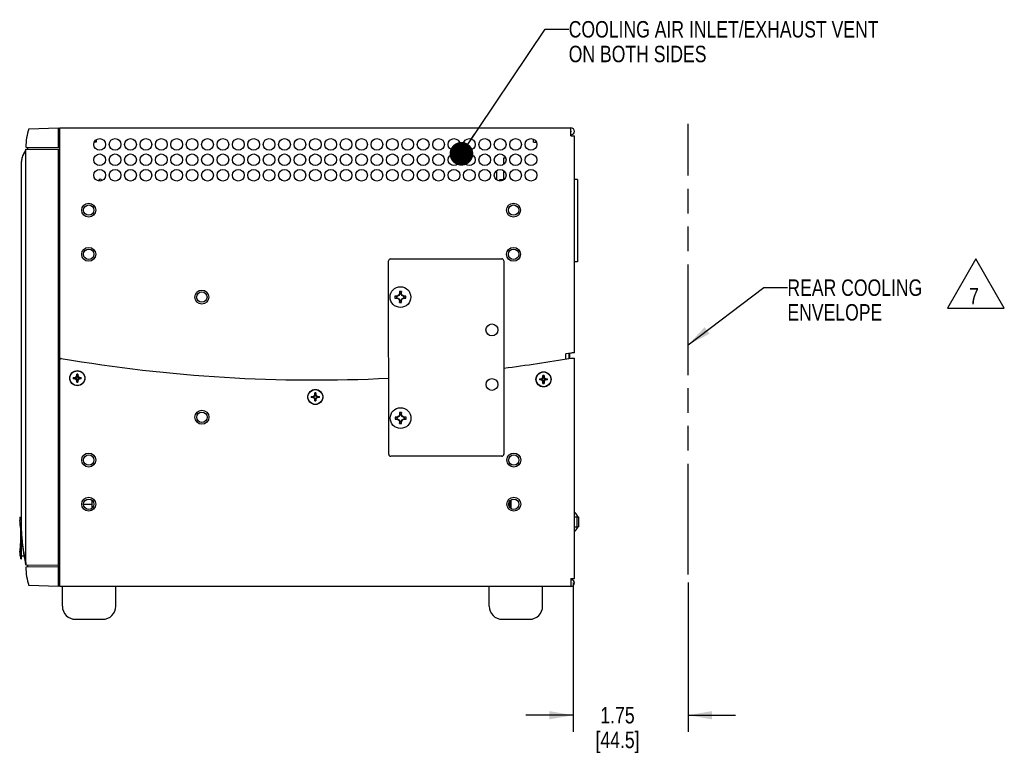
# Model space of a CAD drawing. Header units: inches. Extents: x 0 to 34, y 0 to 22.
# Tile 28 of 116: x 14.8 to 22.3, y 8.4 to 14. Entities that reach past the tile are written whole.
import ezdxf

# ---------------------------------------------------------------- set-up
doc = ezdxf.new("R2010")
doc.units = ezdxf.units.IN
doc.header["$LTSCALE"] = 1.87
doc.header["$MEASUREMENT"] = 0
doc.linetypes.add('PHANTOM', pattern=[0.8, 0.45, -0.05, 0.1, -0.05, 0.1, -0.05])
doc.layers.get('0').update_dxf_attribs({"linetype": 'CONTINUOUS'})
for name, color, linetype in [('02___PRT_ALL_AXES', 7, 'CONTINUOUS'), ('06___PRT_ALL_SURFS', 7, 'CONTINUOUS'), ('0_COMPONENTS', 7, 'CONTINUOUS'), ('3_ALL_AXES', 7, 'CONTINUOUS'), ('DETAIL', 7, 'CONTINUOUS'), ('DIMENSIONS', 7, 'CONTINUOUS')]:
    doc.layers.add(name, color=color, linetype=linetype)
doc.styles.get("Standard").update_dxf_attribs({"font": 'txt', "width": 0.8})
doc.dimstyles.new('DIMSTYLE_1', dxfattribs={"dimtxt": 0.125, "dimasz": 0.18, "dimexe": 0.125, "dimexo": 0.0625, "dimgap": 0.0625, "dimtad": 0, "dimtih": 1, "dimtoh": 1, "dimlfac": 2, "dimzin": 4, "dimdsep": 46, "dimtxsty": 'STANDARD', "dimblk": '_FILLED', "dimblk1": '_FILLED', "dimblk2": '_FILLED', "dimcen": 0.09, "dimazin": 1, "dimtp": 0.01, "dimtm": 0.01, "dimtfac": 1, "dimtofl": 0, "dimtmove": 0, "dimatfit": 3, "dimldrblk": '_FILLED', "dimfxl": 1, "dimtolj": 1, "dimtzin": 4, "dimarcsym": 0})
doc.dimstyles.get("Standard").update_dxf_attribs({"dimtxt": 0.125, "dimasz": 0.18, "dimexe": 0.125, "dimexo": 0.0625, "dimgap": 0.09, "dimtad": 0, "dimtih": 1, "dimtoh": 1, "dimzin": 4, "dimdsep": 46, "dimtxsty": 'STANDARD', "dimblk": '_FILLED', "dimblk1": '_FILLED', "dimblk2": '_FILLED', "dimcen": 0.09, "dimazin": 1, "dimtol": 1, "dimtp": 0.02, "dimtm": 0.02, "dimtfac": 1, "dimtofl": 0, "dimtmove": 0, "dimatfit": 3, "dimldrblk": '_FILLED', "dimfxl": 1, "dimtolj": 1, "dimtzin": 4, "dimarcsym": 0})

# ---------------------------------------------------------------- blocks, each defined once
blk = doc.blocks.new('_FILLED')
at = {"color": 0, "linetype": 'BYBLOCK'}
blk.add_solid([(0, 0), (-1, 0.174), (-1, -0.174)], dxfattribs=at)
blk = doc.blocks.new('*D0')
at = {"layer": 'DIMENSIONS', "color": 2, "linetype": 'CONTINUOUS'}
for p, q in [((18.978, 9.7125), (18.978, 8.5798)), ((19.853, 9.7125), (19.853, 8.5798)), ((18.978, 8.7048), (18.618, 8.7048)), ((19.853, 8.7048), (20.213, 8.7048))]:
    blk.add_line(p, q, dxfattribs=at)
at = {"layer": 'DIMENSIONS', "color": 2, "linetype": 'CONTINUOUS', "xscale": 0.18, "yscale": 0.18, "zscale": 0.18}
blk.add_blockref('_FILLED', (18.978, 8.7048), dxfattribs=at)
at = {"layer": 'DIMENSIONS', "color": 2, "linetype": 'CONTINUOUS', "xscale": 0.18, "yscale": 0.18, "zscale": 0.18, "rotation": 180}
blk.add_blockref('_FILLED', (19.853, 8.7048), dxfattribs=at)
at = {"layer": 'DIMENSIONS', "color": 2, "linetype": 'CONTINUOUS', "insert": (19.3155, 8.7673), "char_height": 0.125, "width": 0.6, "attachment_point": 2, "line_spacing_factor": 0.9}
blk.add_mtext('1.75\\P[44.5]', dxfattribs=at)
blk = doc.blocks.new('FLAG_TRIANGLE_BL1', base_point=(22.0397, 11.9862))
at = {"layer": 'DETAIL', "color": 2, "linetype": 'CONTINUOUS'}
for p, q in [((22.0397, 12.1735), (21.8234, 11.7989)), ((22.256, 11.7989), (22.0397, 12.1735)), ((21.8234, 11.7989), (22.256, 11.7989))]:
    blk.add_line(p, q, dxfattribs=at)
at = {"layer": 'DETAIL', "color": 2, "linetype": 'CONTINUOUS', "width": 0.8}
blk.add_text('7', height=0.125, dxfattribs=at).set_placement((21.9881, 11.8272))

msp = doc.modelspace()

# ---------------------------------------------------------------- linework, layer by layer
at = {"color": 7, "linetype": 'CONTINUOUS'}
for p, q in [((14.8399, 13.1629), (15.0645, 13.1688)), ((15.0645, 13.0196), (15.0645, 13.1688)), ((15.0652, 13.1403), (15.0751, 13.1402)), ((14.8064, 12.9829), (14.8011, 12.9738)), ((14.8134, 12.9948), (14.8064, 12.9829)), ((14.817, 13.0048), (14.8137, 12.9954)), ((14.817, 13.0048), (14.8137, 12.9953)), ((14.817, 13.0218), (15.0645, 13.0196)), ((14.817, 13.0064), (15.0645, 13.0086)), ((14.817, 9.8469), (14.817, 13.0064)), ((14.832, 13.0065), (14.832, 13.0217)), ((15.0645, 13.0218), (15.0751, 13.0217)), ((15.0645, 9.8447), (15.0645, 13.0086)), ((15.0751, 12.9888), (15.0645, 12.9888)), ((15.0645, 12.9779), (15.0751, 12.9778)), ((14.7845, 10.1028), (14.7845, 12.9148)), ((18.397, 12.7742), (18.397, 12.8343)), ((15.3686, 12.7678), (15.3683, 12.7665)), ((18.422, 12.7656), (18.422, 12.7763)), ((18.422, 12.7763), (18.446, 12.7763)), ((17.5763, 10.688), (17.5749, 12.158)), ((17.5899, 12.173), (18.4349, 12.1738)), ((18.4499, 12.1588), (18.4513, 10.6888)), ((17.6596, 11.9072), (17.6528, 11.8954)), ((17.6596, 11.9072), (17.657, 11.9079)), ((17.6574, 11.9247), (17.6596, 11.9119)), ((17.6707, 11.9119), (17.6596, 11.9119)), ((17.6596, 11.9119), (17.6596, 11.9072)), ((17.6729, 11.9247), (17.6707, 11.9119)), ((17.6707, 11.9072), (17.6707, 11.9119)), ((17.6707, 11.9072), (17.6733, 11.9079)), ((17.6775, 11.8954), (17.6707, 11.9072)), ((17.6235, 11.8908), (17.6364, 11.8886)), ((17.6235, 11.8754), (17.6364, 11.8776)), ((17.641, 11.8886), (17.6364, 11.8886)), ((17.6364, 11.8886), (17.6364, 11.8776)), ((17.6364, 11.8776), (17.641, 11.8776)), ((17.641, 11.8886), (17.6403, 11.8912)), ((17.641, 11.8776), (17.6403, 11.875)), ((17.6528, 11.8954), (17.641, 11.8886)), ((17.641, 11.8776), (17.6528, 11.8707)), ((17.6508, 11.8974), (17.6528, 11.8954)), ((17.6508, 11.8688), (17.6528, 11.8707)), ((17.6528, 11.8707), (17.6596, 11.859)), ((17.6596, 11.859), (17.657, 11.8583)), ((17.6574, 11.8415), (17.6596, 11.8543)), ((17.6596, 11.859), (17.6596, 11.8543)), ((17.6596, 11.8543), (17.6707, 11.8543)), ((17.6707, 11.859), (17.6775, 11.8707)), ((17.6707, 11.8543), (17.6707, 11.859)), ((17.6707, 11.859), (17.6733, 11.8583)), ((17.6729, 11.8415), (17.6707, 11.8543)), ((17.6795, 11.8974), (17.6775, 11.8954)), ((17.6893, 11.8886), (17.6775, 11.8954)), ((17.6775, 11.8707), (17.6893, 11.8776)), ((17.6795, 11.8688), (17.6775, 11.8707)), ((17.6893, 11.8886), (17.69, 11.8912)), ((17.6939, 11.8886), (17.6893, 11.8886)), ((17.6893, 11.8776), (17.6939, 11.8776)), ((17.6893, 11.8776), (17.69, 11.875)), ((17.7068, 11.8908), (17.6939, 11.8886)), ((17.6939, 11.8776), (17.6939, 11.8886)), ((17.7068, 11.8754), (17.6939, 11.8776)), ((15.072, 11.4658), (15.072, 11.1764)), ((18.949, 11.4174), (18.949, 11.4554)), ((15.0751, 11.4362), (15.072, 11.4364)), ((15.0751, 11.3549), (15.072, 11.3547)), ((15.072, 11.2877), (15.0751, 11.2877)), ((15.0751, 11.287), (15.072, 11.2869)), ((15.178, 11.2711), (15.178, 11.2621)), ((15.178, 11.2711), (15.196, 11.2679)), ((15.178, 11.2711), (15.19, 11.2711)), ((15.196, 11.2652), (15.178, 11.2621)), ((15.19, 11.2621), (15.178, 11.2621)), ((15.19, 11.2711), (15.1989, 11.2762)), ((15.19, 11.2711), (15.196, 11.2679)), ((15.19, 11.2621), (15.196, 11.2652)), ((15.1989, 11.257), (15.19, 11.2621)), ((15.1956, 11.2679), (15.1956, 11.2653)), ((15.1956, 11.2679), (15.1958, 11.2678)), ((15.196, 11.2679), (15.1956, 11.2679)), ((15.1956, 11.2653), (15.1958, 11.2654)), ((15.196, 11.2652), (15.1956, 11.2653)), ((15.1958, 11.2678), (15.2031, 11.272)), ((15.1958, 11.2678), (15.1958, 11.2654)), ((15.1958, 11.2654), (15.2031, 11.2612)), ((15.1989, 11.2762), (15.204, 11.2851)), ((15.1989, 11.2762), (15.2031, 11.272)), ((15.1989, 11.257), (15.2031, 11.2612)), ((15.204, 11.2481), (15.1989, 11.257)), ((15.2073, 11.2794), (15.2031, 11.272)), ((15.2031, 11.2612), (15.2073, 11.2538)), ((15.204, 11.2851), (15.204, 11.2971)), ((15.2072, 11.2791), (15.204, 11.2971)), ((15.213, 11.2971), (15.204, 11.2971)), ((15.204, 11.2851), (15.2072, 11.2791)), ((15.204, 11.2361), (15.2072, 11.254)), ((15.204, 11.2481), (15.2072, 11.254)), ((15.204, 11.2361), (15.204, 11.2481)), ((15.204, 11.2361), (15.213, 11.2361)), ((15.2072, 11.2791), (15.2073, 11.2795)), ((15.2072, 11.254), (15.2073, 11.2537)), ((15.2073, 11.2795), (15.2073, 11.2794)), ((15.2098, 11.2795), (15.2073, 11.2795)), ((15.2073, 11.2794), (15.2097, 11.2794)), ((15.2073, 11.2537), (15.2073, 11.2538)), ((15.2097, 11.2538), (15.2073, 11.2538)), ((15.2073, 11.2537), (15.2098, 11.2537)), ((15.2098, 11.2795), (15.2097, 11.2794)), ((15.2097, 11.2794), (15.2139, 11.272)), ((15.2097, 11.2538), (15.2139, 11.2612)), ((15.2098, 11.2537), (15.2097, 11.2538)), ((15.2099, 11.2791), (15.2098, 11.2795)), ((15.2099, 11.254), (15.2098, 11.2537)), ((15.213, 11.2971), (15.2099, 11.2791)), ((15.213, 11.2851), (15.2099, 11.2791)), ((15.213, 11.2481), (15.2099, 11.254)), ((15.2099, 11.254), (15.213, 11.2361)), ((15.213, 11.2971), (15.213, 11.2851)), ((15.213, 11.2851), (15.2181, 11.2762)), ((15.2181, 11.257), (15.213, 11.2481)), ((15.213, 11.2481), (15.213, 11.2361)), ((15.2181, 11.2762), (15.2139, 11.272)), ((15.2139, 11.272), (15.2213, 11.2678)), ((15.2139, 11.2612), (15.2213, 11.2654)), ((15.2181, 11.257), (15.2139, 11.2612)), ((15.2181, 11.2762), (15.227, 11.2711)), ((15.227, 11.2621), (15.2181, 11.257)), ((15.227, 11.2711), (15.2211, 11.2679)), ((15.2211, 11.2679), (15.239, 11.2711)), ((15.2211, 11.2679), (15.2214, 11.2679)), ((15.2211, 11.2652), (15.2214, 11.2653)), ((15.227, 11.2621), (15.2211, 11.2652)), ((15.239, 11.2621), (15.2211, 11.2652)), ((15.2214, 11.2679), (15.2213, 11.2678)), ((15.2213, 11.2654), (15.2213, 11.2678)), ((15.2214, 11.2653), (15.2213, 11.2654)), ((15.2214, 11.2653), (15.2214, 11.2679)), ((15.227, 11.2711), (15.239, 11.2711)), ((15.239, 11.2621), (15.227, 11.2621)), ((15.239, 11.2621), (15.239, 11.2711)), ((18.7227, 11.2621), (18.7347, 11.2621)), ((18.7227, 11.2621), (18.7406, 11.2589)), ((18.7227, 11.2621), (18.7227, 11.2531)), ((18.7406, 11.2562), (18.7227, 11.2531)), ((18.7347, 11.2531), (18.7227, 11.2531)), ((18.7347, 11.2621), (18.7436, 11.2672)), ((18.7347, 11.2621), (18.7406, 11.2589)), ((18.7347, 11.2531), (18.7406, 11.2562)), ((18.7436, 11.248), (18.7347, 11.2531)), ((18.7406, 11.2589), (18.7403, 11.2589)), ((18.7403, 11.2589), (18.7404, 11.2588)), ((18.7403, 11.2589), (18.7403, 11.2563)), ((18.7403, 11.2563), (18.7404, 11.2564)), ((18.7406, 11.2562), (18.7403, 11.2563)), ((18.7404, 11.2588), (18.7477, 11.263)), ((18.7404, 11.2588), (18.7404, 11.2564)), ((18.7404, 11.2564), (18.7477, 11.2522)), ((18.7436, 11.2672), (18.7487, 11.2761)), ((18.7436, 11.2672), (18.7477, 11.263)), ((18.7436, 11.248), (18.7477, 11.2522)), ((18.7487, 11.2391), (18.7436, 11.248)), ((18.752, 11.2704), (18.7477, 11.263)), ((18.7477, 11.2522), (18.752, 11.2448)), ((18.7577, 11.2881), (18.7487, 11.2881)), ((18.7487, 11.2761), (18.7487, 11.2881)), ((18.7518, 11.2701), (18.7487, 11.2881)), ((18.7487, 11.2761), (18.7518, 11.2701)), ((18.7487, 11.2391), (18.7518, 11.245)), ((18.7487, 11.2271), (18.7518, 11.245)), ((18.7487, 11.2271), (18.7487, 11.2391)), ((18.7518, 11.2701), (18.7519, 11.2705)), ((18.7518, 11.245), (18.7519, 11.2447)), ((18.7544, 11.2705), (18.7519, 11.2705)), ((18.7519, 11.2705), (18.752, 11.2704)), ((18.7519, 11.2447), (18.752, 11.2448)), ((18.7519, 11.2447), (18.7544, 11.2447)), ((18.752, 11.2704), (18.7544, 11.2704)), ((18.7544, 11.2448), (18.752, 11.2448)), ((18.7544, 11.2705), (18.7544, 11.2704)), ((18.7545, 11.2701), (18.7544, 11.2705)), ((18.7544, 11.2704), (18.7586, 11.263)), ((18.7544, 11.2448), (18.7586, 11.2522)), ((18.7545, 11.245), (18.7544, 11.2447)), ((18.7544, 11.2447), (18.7544, 11.2448)), ((18.7577, 11.2881), (18.7545, 11.2701)), ((18.7577, 11.2761), (18.7545, 11.2701)), ((18.7577, 11.2391), (18.7545, 11.245)), ((18.7545, 11.245), (18.7577, 11.2271)), ((18.7577, 11.2881), (18.7577, 11.2761)), ((18.7577, 11.2761), (18.7628, 11.2672)), ((18.7628, 11.248), (18.7577, 11.2391)), ((18.7577, 11.2391), (18.7577, 11.2271)), ((18.7628, 11.2672), (18.7586, 11.263)), ((18.7586, 11.263), (18.7659, 11.2588)), ((18.7586, 11.2522), (18.7659, 11.2564)), ((18.7628, 11.248), (18.7586, 11.2522)), ((18.7628, 11.2672), (18.7717, 11.2621)), ((18.7717, 11.2531), (18.7628, 11.248)), ((18.7657, 11.2589), (18.7837, 11.2621)), ((18.7717, 11.2621), (18.7657, 11.2589)), ((18.7657, 11.2589), (18.7661, 11.2589)), ((18.7657, 11.2562), (18.7661, 11.2563)), ((18.7837, 11.2531), (18.7657, 11.2562)), ((18.7717, 11.2531), (18.7657, 11.2562)), ((18.7661, 11.2589), (18.7659, 11.2588)), ((18.7659, 11.2564), (18.7659, 11.2588)), ((18.7661, 11.2563), (18.7659, 11.2564)), ((18.7661, 11.2563), (18.7661, 11.2589)), ((18.7717, 11.2621), (18.7837, 11.2621)), ((18.7837, 11.2531), (18.7717, 11.2531)), ((18.7837, 11.2531), (18.7837, 11.2621)), ((17.0225, 11.1545), (17.0135, 11.1545)), ((17.0135, 11.1425), (17.0135, 11.1545)), ((17.0167, 11.1365), (17.0135, 11.1545)), ((17.0225, 11.1545), (17.0194, 11.1365)), ((17.0225, 11.1545), (17.0225, 11.1425)), ((18.7487, 11.2271), (18.7577, 11.2271)), ((16.9875, 11.1285), (16.9995, 11.1285)), ((16.9875, 11.1285), (17.0055, 11.1253)), ((16.9875, 11.1285), (16.9875, 11.1195)), ((17.0055, 11.1226), (16.9875, 11.1195)), ((16.9995, 11.1195), (16.9875, 11.1195)), ((16.9995, 11.1285), (17.0084, 11.1336)), ((16.9995, 11.1285), (17.0055, 11.1253)), ((16.9995, 11.1195), (17.0055, 11.1226)), ((17.0084, 11.1143), (16.9995, 11.1195)), ((17.0055, 11.1253), (17.0051, 11.1252)), ((17.0051, 11.1252), (17.0053, 11.1251)), ((17.0051, 11.1252), (17.0051, 11.1227)), ((17.0051, 11.1227), (17.0053, 11.1228)), ((17.0055, 11.1226), (17.0051, 11.1227)), ((17.0053, 11.1251), (17.0126, 11.1294)), ((17.0053, 11.1251), (17.0053, 11.1228)), ((17.0053, 11.1228), (17.0126, 11.1185)), ((17.0084, 11.1336), (17.0135, 11.1425)), ((17.0084, 11.1336), (17.0126, 11.1294)), ((17.0084, 11.1143), (17.0126, 11.1185)), ((17.0135, 11.1055), (17.0084, 11.1143)), ((17.0168, 11.1367), (17.0126, 11.1294)), ((17.0126, 11.1185), (17.0168, 11.1112)), ((17.0135, 11.1425), (17.0167, 11.1365)), ((17.0135, 11.0935), (17.0167, 11.1114)), ((17.0135, 11.1055), (17.0167, 11.1114)), ((17.0135, 11.0935), (17.0135, 11.1055)), ((17.0135, 11.0935), (17.0225, 11.0935)), ((17.0167, 11.1365), (17.0168, 11.1369)), ((17.0167, 11.1114), (17.0168, 11.111)), ((17.0193, 11.1369), (17.0168, 11.1369)), ((17.0168, 11.1369), (17.0168, 11.1367)), ((17.0168, 11.1367), (17.0192, 11.1367)), ((17.0192, 11.1112), (17.0168, 11.1112)), ((17.0168, 11.111), (17.0168, 11.1112)), ((17.0168, 11.111), (17.0193, 11.111)), ((17.0193, 11.1369), (17.0192, 11.1367)), ((17.0192, 11.1367), (17.0234, 11.1294)), ((17.0192, 11.1112), (17.0234, 11.1185)), ((17.0193, 11.111), (17.0192, 11.1112)), ((17.0194, 11.1365), (17.0193, 11.1369)), ((17.0194, 11.1114), (17.0193, 11.111)), ((17.0225, 11.1425), (17.0194, 11.1365)), ((17.0225, 11.1055), (17.0194, 11.1114)), ((17.0194, 11.1114), (17.0225, 11.0935)), ((17.0225, 11.1425), (17.0276, 11.1336)), ((17.0276, 11.1143), (17.0225, 11.1055)), ((17.0225, 11.1055), (17.0225, 11.0935)), ((17.0276, 11.1336), (17.0234, 11.1294)), ((17.0234, 11.1294), (17.0308, 11.1251)), ((17.0234, 11.1185), (17.0308, 11.1228)), ((17.0276, 11.1143), (17.0234, 11.1185)), ((17.0276, 11.1336), (17.0365, 11.1285)), ((17.0365, 11.1195), (17.0276, 11.1143)), ((17.0306, 11.1253), (17.0485, 11.1285)), ((17.0365, 11.1285), (17.0306, 11.1253)), ((17.0306, 11.1253), (17.0309, 11.1252)), ((17.0306, 11.1226), (17.0309, 11.1227)), ((17.0485, 11.1195), (17.0306, 11.1226)), ((17.0365, 11.1195), (17.0306, 11.1226)), ((17.0309, 11.1252), (17.0308, 11.1251)), ((17.0308, 11.1228), (17.0308, 11.1251)), ((17.0309, 11.1227), (17.0308, 11.1228)), ((17.0309, 11.1227), (17.0309, 11.1252)), ((17.0365, 11.1285), (17.0485, 11.1285)), ((17.0485, 11.1195), (17.0365, 11.1195)), ((17.0485, 11.1195), (17.0485, 11.1285)), ((17.6583, 11.0047), (17.6605, 10.9919)), ((17.6738, 11.0047), (17.6716, 10.9919)), ((17.6244, 10.9708), (17.6373, 10.9686)), ((17.6244, 10.9554), (17.6373, 10.9576)), ((17.6419, 10.9686), (17.6373, 10.9686)), ((17.6373, 10.9686), (17.6373, 10.9576)), ((17.6373, 10.9576), (17.6419, 10.9576)), ((17.6419, 10.9686), (17.6412, 10.9712)), ((17.6419, 10.9576), (17.6412, 10.955)), ((17.6537, 10.9754), (17.6419, 10.9686)), ((17.6419, 10.9576), (17.6537, 10.9507)), ((17.6517, 10.9774), (17.6537, 10.9754)), ((17.6517, 10.9488), (17.6537, 10.9507)), ((17.6605, 10.9872), (17.6537, 10.9754)), ((17.6537, 10.9507), (17.6605, 10.939)), ((17.6605, 10.9872), (17.6579, 10.9879)), ((17.6605, 10.939), (17.6579, 10.9383)), ((17.6583, 10.9215), (17.6605, 10.9343)), ((17.6716, 10.9919), (17.6605, 10.9919)), ((17.6605, 10.9919), (17.6605, 10.9872)), ((17.6605, 10.939), (17.6605, 10.9343)), ((17.6605, 10.9343), (17.6716, 10.9343)), ((17.6716, 10.9872), (17.6716, 10.9919)), ((17.6716, 10.9872), (17.6742, 10.9879)), ((17.6784, 10.9754), (17.6716, 10.9872)), ((17.6716, 10.939), (17.6784, 10.9507)), ((17.6716, 10.939), (17.6742, 10.9383)), ((17.6716, 10.9343), (17.6716, 10.939)), ((17.6738, 10.9215), (17.6716, 10.9343)), ((17.6804, 10.9774), (17.6784, 10.9754)), ((17.6902, 10.9686), (17.6784, 10.9754)), ((17.6784, 10.9507), (17.6902, 10.9576)), ((17.6804, 10.9488), (17.6784, 10.9507)), ((17.6902, 10.9686), (17.6909, 10.9712)), ((17.6948, 10.9686), (17.6902, 10.9686)), ((17.6902, 10.9576), (17.6948, 10.9576)), ((17.6902, 10.9576), (17.6909, 10.955)), ((17.7076, 10.9708), (17.6948, 10.9686)), ((17.6948, 10.9576), (17.6948, 10.9686)), ((17.7076, 10.9554), (17.6948, 10.9576)), ((18.4363, 10.6738), (17.5913, 10.673)), ((15.3216, 10.2797), (15.3216, 10.3375)), ((18.505, 10.3411), (18.505, 10.276)), ((15.3216, 10.3053), (15.2559, 10.3053)), ((14.7705, 10.2113), (14.7845, 10.2115)), ((14.7705, 10.2113), (14.7705, 10.1853)), ((19.0115, 10.2188), (19.0115, 10.2197)), ((19.0115, 10.13), (19.0115, 10.1309)), ((14.7795, 9.8943), (14.7795, 10.0568)), ((14.7795, 10.0568), (14.7845, 10.0568)), ((14.7845, 9.8943), (14.7845, 10.0568)), ((14.7856, 10.0614), (14.7858, 10.057)), ((14.7862, 10.0509), (14.7863, 10.0501)), ((14.792, 9.994), (14.7923, 9.9918)), ((14.7923, 9.9918), (14.792, 9.994)), ((14.7926, 9.9896), (14.7923, 9.9918)), ((14.7705, 9.9433), (14.7705, 9.9174)), ((14.7705, 9.9174), (14.7795, 9.9172)), ((14.7795, 9.8943), (14.7845, 9.8943)), ((14.7845, 9.9172), (14.8054, 9.9168)), ((14.8077, 9.9053), (14.8017, 9.9352)), ((14.808, 9.9034), (14.8077, 9.9053)), ((14.8077, 9.9053), (14.808, 9.9034)), ((14.8088, 9.8998), (14.808, 9.9034)), ((14.8137, 9.8752), (14.8135, 9.8761)), ((14.8138, 9.8745), (14.8137, 9.8752)), ((14.8138, 9.8745), (14.8137, 9.8752)), ((14.817, 9.8469), (15.0645, 9.8447)), ((15.0645, 9.8335), (14.817, 9.8313)), ((14.832, 9.8315), (14.832, 9.8468)), ((15.0645, 9.8753), (15.075, 9.8755)), ((15.075, 9.8679), (15.0645, 9.8677)), ((15.0645, 9.6843), (15.0645, 9.8409)), ((15.075, 9.8315), (15.0645, 9.8313)), ((15.0645, 9.6843), (14.8399, 9.6902)), ((15.0645, 9.7128), (15.075, 9.713))]:
    msp.add_line(p, q, dxfattribs=at)
at = {"color": 3, "linetype": 'CONTINUOUS'}
for p, q in [((15.0751, 13.1286), (15.0751, 13.1686)), ((15.0751, 13.1686), (18.9609, 13.1686)), ((18.9609, 13.1086), (18.9609, 13.1686)), ((18.9609, 13.1086), (18.9874, 13.1086)), ((18.9874, 11.4603), (18.9874, 13.1086)), ((15.353, 13.0608), (15.3379, 13.0608)), ((15.353, 13.0794), (15.353, 13.0608)), ((18.6775, 13.0603), (18.6775, 13.0829)), ((18.6775, 13.0603), (18.6984, 13.0603)), ((18.446, 12.7763), (18.446, 12.7713)), ((18.9609, 11.4575), (18.9234, 11.4509)), ((15.075, 9.6841), (15.075, 11.4072)), ((15.0751, 11.4078), (15.0751, 11.4248)), ((18.9234, 11.4137), (18.9234, 11.4509)), ((18.961, 11.4191), (18.9875, 11.4191)), ((18.9875, 9.7446), (18.9875, 11.4191)), ((18.961, 9.7446), (18.9875, 9.7446)), ((18.961, 9.7446), (18.961, 9.6841)), ((18.961, 9.6841), (15.075, 9.6841))]:
    msp.add_line(p, q, dxfattribs=at)
at = {"color": 7, "linetype": 'CONTINUOUS'}
for centre, radius in [((15.2951, 12.5441), 0.0394), ((18.5251, 12.5441), 0.0394), ((15.2951, 12.2081), 0.0394), ((18.5251, 12.2081), 0.0394), ((16.1551, 11.8831), 0.0394), ((17.6651, 11.8831), 0.0787), ((15.2085, 11.2666), 0.0563), ((18.7532, 11.2576), 0.0563), ((17.018, 11.124), 0.0563), ((16.156, 10.9696), 0.0394), ((17.666, 10.9631), 0.0787), ((15.295, 10.6446), 0.0394), ((18.527, 10.6446), 0.0394), ((15.295, 10.3086), 0.0394), ((18.527, 10.3086), 0.0394)]:
    msp.add_circle(centre, radius, dxfattribs=at)
at = {"color": 3, "linetype": 'CONTINUOUS'}
for centre in [(15.2085, 11.2666), (18.753, 11.2576), (17.018, 11.124)]:
    msp.add_circle(centre, 0.0575, dxfattribs=at)
at = {"color": 7, "linetype": 'CONTINUOUS'}
for centre, radius, start, end in [((15.2646, 13.0213), 0.4476, 161.55565, 179.93856), ((18.9609, 13.1421), 0.0025, 270, 90), ((14.9756, 12.8778), 0.1991, 151.18121, 152.24502), ((14.7419, 13.0334), 0.0813, 331.5958, 332.07042), ((18.3675, 12.8343), 0.0295, 0, 17.5912), ((15.3831, 12.7638), 0.015, 22.04143, 164.79921), ((17.5899, 12.158), 0.015, 90.05488, 180.05488), ((18.4349, 12.1588), 0.015, 0.05488, 90.05488), ((18.9037, 11.1681), 1.4497, 149.31306, 149.7952), ((18.9891, 11.885), 1.3322, 178.29328, 179.01462), ((17.6651, 11.6461), 0.2787, 89.99945, 91.59199), ((17.6652, 11.6461), 0.2787, 88.40801, 90.00055), ((16.3652, 11.8856), 1.3082, 0.97876, 1.71334), ((16.4319, 11.1712), 1.4435, 30.20377, 30.68796), ((17.9022, 11.8831), 0.2788, 178.40769, 181.59231), ((17.6627, 10.5832), 1.3082, 90.97876, 91.71334), ((17.6632, 13.207), 1.3322, 268.29328, 269.01462), ((18.377, 10.6499), 1.4435, 120.20377, 120.68796), ((18.3802, 13.1216), 1.4497, 239.31306, 239.7952), ((18.8984, 12.595), 1.4435, 210.20377, 210.68796), ((18.965, 11.8806), 1.3082, 180.97876, 181.71334), ((17.6651, 12.1201), 0.2787, 268.40801, 270.00055), ((17.6652, 12.1201), 0.2787, 269.99945, 271.59199), ((16.3412, 11.8812), 1.3322, 358.29328, 359.01462), ((16.4266, 12.5981), 1.4497, 329.31306, 329.7952), ((16.9501, 10.6445), 1.4497, 59.31306, 59.7952), ((16.9533, 13.1163), 1.4435, 300.20377, 300.68796), ((17.6671, 10.5592), 1.3322, 88.29328, 89.01462), ((17.6676, 13.183), 1.3082, 270.97876, 271.71334), ((17.4281, 11.8831), 0.2788, 358.40769, 1.59231), ((15.077, 11.4658), 0.005, 112.02644, 180), ((15.077, 11.1764), 0.005, 180, 246.5179), ((18.9899, 10.965), 1.3322, 178.29328, 179.01462), ((17.666, 10.7261), 0.2787, 89.99945, 91.59199), ((17.666, 10.7261), 0.2787, 88.40801, 90.00055), ((16.3661, 10.9656), 1.3082, 0.97876, 1.71334), ((17.9031, 10.9631), 0.2788, 178.40769, 181.59231), ((17.6635, 9.6632), 1.3082, 90.97876, 91.71334), ((17.6641, 12.287), 1.3322, 268.29328, 269.01462), ((18.3779, 9.7299), 1.4435, 120.20377, 120.68796), ((18.381, 12.2016), 1.4497, 239.31306, 239.7952), ((18.9046, 10.2481), 1.4497, 149.31306, 149.7952), ((18.8993, 11.675), 1.4435, 210.20377, 210.68796), ((18.9659, 10.9606), 1.3082, 180.97876, 181.71334), ((16.3421, 10.9612), 1.3322, 358.29328, 359.01462), ((16.4328, 10.2512), 1.4435, 30.20377, 30.68796), ((16.4275, 11.6781), 1.4497, 329.31306, 329.7952), ((16.951, 9.7245), 1.4497, 59.31306, 59.7952), ((16.9541, 12.1963), 1.4435, 300.20377, 300.68796), ((17.668, 9.6392), 1.3322, 88.29328, 89.01462), ((17.6685, 12.263), 1.3082, 270.97876, 271.71334), ((17.429, 10.9631), 0.2788, 358.40769, 1.59231), ((17.666, 11.2001), 0.2787, 268.40801, 270.00055), ((17.666, 11.2001), 0.2787, 269.99945, 271.59199), ((17.5913, 10.688), 0.015, 180.05488, 270.05488), ((18.4363, 10.6888), 0.015, 270.05488, 0.05488), ((14.0133, 10.0643), 0.7668, 359.44048, 9.07928), ((18.9589, 10.1958), 0.0578, 24.49455, 60.27146), ((18.9567, 10.1946), 0.0599, 17.23349, 23.81945), ((14.7879, 10.1612), 0.015, 177.67544, 190.95786), ((14.2823, 10.0633), 0.5, 10.64323, 10.95786), ((18.9589, 10.1539), 0.0578, 299.72854, 335.50545), ((18.9567, 10.1551), 0.0599, 336.18055, 342.76651), ((15.5615, 10.103), 0.7771, 180.01597, 183.0724), ((15.5858, 10.1043), 0.8014, 183.06872, 184.17973), ((15.5834, 10.1041), 0.7989, 183.38423, 183.82251), ((15.5947, 10.1049), 0.8103, 183.87613, 184.17671), ((15.5991, 10.1052), 0.8147, 184.17801, 184.59565), ((15.6063, 10.1058), 0.8219, 184.59549, 184.89606), ((15.6273, 10.1077), 0.843, 184.90135, 186.34807), ((14.0133, 10.0643), 0.7668, 350.92072, 356.97358), ((15.6802, 10.1137), 0.8963, 186.35502, 187.81603), ((15.7203, 10.1191), 0.9367, 187.81261, 188.23055), ((15.7243, 10.1198), 0.9407, 187.95062, 188.23367), ((15.7242, 10.1198), 0.9407, 187.95056, 188.23361), ((15.7824, 10.1283), 0.9995, 188.24253, 189.3651), ((15.7625, 10.1253), 0.9793, 188.23646, 188.91564), ((15.7423, 10.1223), 0.9589, 188.23008, 188.5048), ((15.789, 10.1294), 1.0062, 188.51009, 189.3632), ((16.0088, 10.1667), 1.2292, 189.41432, 190.85976), ((16.1132, 10.187), 1.3354, 190.41596, 190.86862), ((16.1066, 10.1857), 1.3288, 190.41499, 190.8502), ((17.1401, 10.3866), 2.3816, 190.91645, 191.66098), ((17.1611, 10.3909), 2.403, 190.93194, 191.65878), ((12.6566, 9.4558), 2.1975, 11.32095, 11.65718), ((13.9335, 9.7113), 0.8953, 10.78339, 11.3294), ((14.2278, 9.7676), 0.5957, 10.49571, 10.76061), ((14.2284, 9.7677), 0.595, 10.49617, 10.7572), ((15.2646, 9.8318), 0.4476, 180.06144, 198.44435), ((18.961, 9.7106), 0.0025, 270, 90)]:
    msp.add_arc(centre, radius, start, end, dxfattribs=at)
at = {"color": 3, "linetype": 'CONTINUOUS'}
for centre, radius, start, end in [((18.9609, 13.1421), 0.0265, 270, 90), ((15.085, 11.4072), 0.01, 80.28501, 180), ((17.018, 22.698), 11.445, 260.28501, 272.79369), ((17.018, 22.698), 11.445, 277.19264, 279.77436), ((18.961, 9.7106), 0.0265, 270, 90)]:
    msp.add_arc(centre, radius, start, end, dxfattribs=at)
at = {"color": 7, "linetype": 'CONTINUOUS'}
for points, knots in [([(14.7994, 12.9705), (14.7952, 12.9626), (14.7874, 12.9447), (14.7845, 12.9252), (14.7845, 12.9148)], [0, 0, 0, 0, 0.462851, 1, 1, 1, 1]), ([(14.817, 9.8483), (14.817, 9.8501), (14.8165, 9.8589), (14.815, 9.8676), (14.8138, 9.8745)], [0, 0, 0, 0, 0.203426, 1, 1, 1, 1])]:
    msp.add_open_spline(points, degree=3, knots=knots, dxfattribs=at)
at = {"color": 3, "linetype": 'CONTINUOUS'}
msp.add_open_spline([(18.9874, 11.4603), (18.9874, 11.4601), (18.9865, 11.4598), (18.9852, 11.4595), (18.9826, 11.4592), (18.9779, 11.4587), (18.9705, 11.4581), (18.9643, 11.4577), (18.9609, 11.4575)], degree=3, knots=[0, 0, 0, 0, 0.023045, 0.081005, 0.173443, 0.297272, 0.620049, 1, 1, 1, 1], dxfattribs=at)
at = {"layer": '02___PRT_ALL_AXES', "color": 3, "linetype": 'CONTINUOUS'}
msp.add_line((15.0751, 11.4248), (15.0751, 13.1286), dxfattribs=at)
at = {"layer": '02___PRT_ALL_AXES', "color": 7, "linetype": 'CONTINUOUS'}
for p, q in [((19.012, 12.7762), (18.9874, 12.7762)), ((19.012, 12.7762), (19.012, 12.1498)), ((19.012, 12.1498), (18.9874, 12.1498)), ((18.954, 11.4181), (18.954, 11.4563))]:
    msp.add_line(p, q, dxfattribs=at)
at = {"layer": '02___PRT_ALL_AXES', "color": 3, "linetype": 'CONTINUOUS'}
for centre, radius in [((15.3786, 13.0436), 0.0445), ((15.4957, 13.0436), 0.0445), ((15.6128, 13.0436), 0.0445), ((15.7299, 13.0436), 0.0445), ((15.847, 13.0436), 0.0445), ((15.9641, 13.0436), 0.0445), ((16.0812, 13.0436), 0.0445), ((16.1983, 13.0436), 0.0445), ((16.3154, 13.0436), 0.0445), ((16.4325, 13.0436), 0.0445), ((16.5496, 13.0436), 0.0445), ((16.6667, 13.0436), 0.0445), ((16.7838, 13.0436), 0.0445), ((16.9009, 13.0436), 0.0445), ((17.018, 13.0436), 0.0445), ((17.1351, 13.0436), 0.0445), ((17.2522, 13.0436), 0.0445), ((17.3693, 13.0436), 0.0445), ((17.4864, 13.0436), 0.0445), ((17.6036, 13.0436), 0.0445), ((17.7207, 13.0436), 0.0445), ((17.8378, 13.0436), 0.0445), ((17.9549, 13.0436), 0.0445), ((18.072, 13.0436), 0.0445), ((18.1891, 13.0436), 0.0445), ((18.3062, 13.0436), 0.0445), ((18.4233, 13.0436), 0.0445), ((18.5404, 13.0436), 0.0445), ((18.6575, 13.0436), 0.0445), ((15.3786, 12.9265), 0.0445), ((15.4957, 12.9265), 0.0445), ((15.6128, 12.9265), 0.0445), ((15.7299, 12.9265), 0.0445), ((15.847, 12.9265), 0.0445), ((15.9641, 12.9265), 0.0445), ((16.0812, 12.9265), 0.0445), ((16.1983, 12.9265), 0.0445), ((16.3154, 12.9265), 0.0445), ((16.4325, 12.9265), 0.0445), ((16.5496, 12.9265), 0.0445), ((16.6667, 12.9265), 0.0445), ((16.7838, 12.9265), 0.0445), ((16.9009, 12.9265), 0.0445), ((17.018, 12.9265), 0.0445), ((17.1351, 12.9265), 0.0445), ((17.2522, 12.9265), 0.0445), ((17.3693, 12.9265), 0.0445), ((17.4864, 12.9265), 0.0445), ((17.6036, 12.9265), 0.0445), ((17.7207, 12.9265), 0.0445), ((17.8378, 12.9265), 0.0445), ((17.9549, 12.9265), 0.0445), ((18.072, 12.9265), 0.0445), ((18.1891, 12.9265), 0.0445), ((18.3062, 12.9265), 0.0445), ((18.4233, 12.9265), 0.0445), ((18.5404, 12.9265), 0.0445), ((18.6575, 12.9265), 0.0445), ((15.3786, 12.8094), 0.0445), ((15.4957, 12.8094), 0.0445), ((15.6128, 12.8094), 0.0445), ((15.7299, 12.8094), 0.0445), ((15.847, 12.8094), 0.0445), ((15.9641, 12.8094), 0.0445), ((16.0812, 12.8094), 0.0445), ((16.1983, 12.8094), 0.0445), ((16.3154, 12.8094), 0.0445), ((16.4325, 12.8094), 0.0445), ((16.5496, 12.8094), 0.0445), ((16.6667, 12.8094), 0.0445), ((16.7838, 12.8094), 0.0445), ((16.9009, 12.8094), 0.0445), ((17.018, 12.8094), 0.0445), ((17.1351, 12.8094), 0.0445), ((17.2522, 12.8094), 0.0445), ((17.3693, 12.8094), 0.0445), ((17.4864, 12.8094), 0.0445), ((17.6036, 12.8094), 0.0445), ((17.7207, 12.8094), 0.0445), ((17.8378, 12.8094), 0.0445), ((17.9549, 12.8094), 0.0445), ((18.072, 12.8094), 0.0445), ((18.1891, 12.8094), 0.0445), ((18.3062, 12.8094), 0.0445), ((18.4233, 12.8094), 0.0445), ((18.5404, 12.8094), 0.0445), ((18.6575, 12.8094), 0.0445), ((15.2951, 12.5441), 0.0531), ((18.5251, 12.5441), 0.0531), ((15.2951, 12.2081), 0.0531), ((18.5251, 12.2081), 0.0531), ((16.1551, 11.8831), 0.0531), ((16.156, 10.9696), 0.0531), ((15.295, 10.6446), 0.0531), ((18.527, 10.6446), 0.0531), ((15.295, 10.3086), 0.0531), ((18.527, 10.3086), 0.0531)]:
    msp.add_circle(centre, radius, dxfattribs=at)
at = {"layer": '02___PRT_ALL_AXES', "color": 7, "linetype": 'CONTINUOUS'}
for centre in [(18.3604, 11.6338), (18.3608, 11.2188)]:
    msp.add_circle(centre, 0.045, dxfattribs=at)
at = {"layer": '06___PRT_ALL_SURFS', "color": 7, "linetype": 'CONTINUOUS'}
for p, q in [((14.7916, 12.9532), (14.7887, 12.9447)), ((14.7949, 12.9615), (14.7916, 12.9532)), ((14.798, 12.9678), (14.7949, 12.9615)), ((14.799, 12.9697), (14.7951, 12.9619)), ((14.7991, 12.97), (14.7987, 12.9693)), ((14.803, 12.9771), (14.799, 12.9697)), ((14.8017, 12.9747), (14.8013, 12.974)), ((14.8041, 12.979), (14.8017, 12.9747)), ((14.8071, 12.9841), (14.803, 12.9771)), ((14.8066, 12.9832), (14.8041, 12.979)), ((14.8087, 12.9868), (14.8064, 12.983)), ((14.8103, 12.9894), (14.8071, 12.9841)), ((14.8109, 12.9905), (14.8087, 12.9868)), ((14.8107, 12.9901), (14.8106, 12.9899)), ((14.8137, 12.9954), (14.8108, 12.9903)), ((14.8127, 12.9936), (14.811, 12.9907)), ((14.8133, 12.9948), (14.8127, 12.9936)), ((14.8163, 13.0012), (14.8149, 12.9977)), ((14.7845, 12.9148), (14.7845, 12.9148)), ((14.7845, 10.1028), (14.7845, 10.0948)), ((14.7845, 10.095), (14.785, 10.0747)), ((14.7845, 10.0943), (14.7845, 10.0921)), ((14.7845, 10.0927), (14.7848, 10.0791)), ((14.7848, 10.0802), (14.7853, 10.0676)), ((14.7848, 10.0791), (14.7853, 10.0659)), ((14.785, 10.0747), (14.7851, 10.0725)), ((14.785, 10.0727), (14.7862, 10.0505)), ((14.7853, 10.0676), (14.7856, 10.0614)), ((14.7904, 10.0063), (14.7933, 9.9845)), ((14.7933, 9.9845), (14.7966, 9.9633)), ((14.8077, 9.9052), (14.811, 9.8889)), ((14.811, 9.8889), (14.8137, 9.8752)), ((14.8111, 9.8883), (14.8134, 9.8764)), ((14.8134, 9.8764), (14.816, 9.8606))]:
    msp.add_line(p, q, dxfattribs=at)
for points in [[(14.7951, 12.9619), (14.7917, 12.9536), (14.7888, 12.945), (14.7866, 12.9362), (14.7852, 12.9273), (14.7845, 12.9184), (14.7845, 12.9148)], [(14.8033, 12.9776), (14.8028, 12.9767), (14.8023, 12.9758)], [(14.8149, 12.9977), (14.813, 12.9941), (14.8109, 12.9905)], [(14.8147, 12.9975), (14.8147, 12.9973), (14.8137, 12.9955)], [(14.8163, 13.0012), (14.8163, 13.0011), (14.8156, 12.9995)], [(14.7887, 12.9447), (14.7866, 12.936), (14.7852, 12.9272), (14.7845, 12.9183)], [(14.7862, 10.0505), (14.788, 10.0283), (14.7904, 10.0063)], [(14.7966, 9.9633), (14.8002, 9.943), (14.804, 9.9235), (14.8077, 9.9052)], [(14.8134, 9.8764), (14.816, 9.8606), (14.817, 9.8483)]]:
    msp.add_lwpolyline(points, dxfattribs=at)
at = {"layer": '0_COMPONENTS', "color": 7, "linetype": 'CONTINUOUS'}
for p, q in [((18.451, 12.8926), (18.451, 12.9406)), ((18.451, 12.9406), (18.4653, 12.9406)), ((18.4975, 12.9172), (18.4975, 12.9357)), ((18.451, 12.7755), (18.451, 12.8433)), ((18.4975, 12.8001), (18.4975, 12.8186)), ((18.4975, 10.2827), (18.4975, 10.3345))]:
    msp.add_line(p, q, dxfattribs=at)
at = {"layer": '3_ALL_AXES', "color": 7, "linetype": 'CONTINUOUS'}
for p, q in [((18.9875, 10.2123), (19.02, 10.2123)), ((19.0065, 10.2123), (19.0065, 10.1373)), ((19.02, 10.2123), (19.02, 10.1373)), ((18.9875, 10.1373), (19.02, 10.1373)), ((15.0948, 9.5341), (15.0948, 9.6841)), ((15.5013, 9.5341), (15.5013, 9.6841)), ((18.3398, 9.5341), (18.3398, 9.6841)), ((18.7463, 9.5341), (18.7463, 9.6841)), ((15.1948, 9.4341), (15.4013, 9.4341)), ((18.4398, 9.4341), (18.6463, 9.4341))]:
    msp.add_line(p, q, dxfattribs=at)
for centre, start, end in [((15.1948, 9.5341), 180, 270), ((15.4013, 9.5341), 270, 360), ((18.4398, 9.5341), 180, 270), ((18.6463, 9.5341), 270, 360)]:
    msp.add_arc(centre, 0.1, start, end, dxfattribs=at)
at = {"layer": 'DETAIL', "color": 8, "linetype": 'PHANTOM'}
msp.add_line((19.853, 9.775), (19.853, 13.199), dxfattribs=at)

# ---------------------------------------------------------------- block references
at = {"layer": 'DETAIL', "color": 2, "linetype": 'CONTINUOUS'}
msp.add_blockref('FLAG_TRIANGLE_BL1', (22.0397, 11.9862), dxfattribs=at)

# ---------------------------------------------------------------- texts
at = {"layer": 'DETAIL', "color": 2, "linetype": 'CONTINUOUS', "char_height": 0.125, "attachment_point": 1, "line_spacing_factor": 0.9}
for s, insert, width in [('COOLING AIR INLET/EXHAUST VENT\\PON BOTH SIDES', (18.9443, 13.9811), 3), ('REAR COOLING\\PENVELOPE', (20.607, 12.0172), 1.2)]:
    msp.add_mtext(s, dxfattribs=dict(at, insert=insert, width=width))

# ---------------------------------------------------------------- dimensions: what is measured, and where the dimension line sits
at = {"layer": 'DIMENSIONS', "color": 2, "linetype": 'CONTINUOUS'}
dim = msp.add_linear_dim(base=(19.853, 8.7048), p1=(18.978, 9.775), p2=(19.853, 9.775), text='<>\\P[]', dimstyle='DIMSTYLE_1', dxfattribs=at)
dim.commit()
dim.dimension.update_dxf_attribs({"geometry": '*D0', "text_midpoint": (19.4155, 8.6111), "dimtype": 160})

# ---------------------------------------------------------------- leaders
at = {"layer": 'DETAIL', "color": 2, "linetype": 'CONTINUOUS'}
for points, override in [([(18.1287, 12.9723), (18.7643, 13.9186), (18.9443, 13.9186)], {"dimtad": 0, "dimldrblk": 'DOT'}), ([(19.853, 11.5209), (20.427, 11.9547), (20.607, 11.9547)], {"dimtad": 0})]:
    msp.add_leader(points, dimstyle='STANDARD', override=override, dxfattribs=at)

doc.saveas('drawing.dxf')
